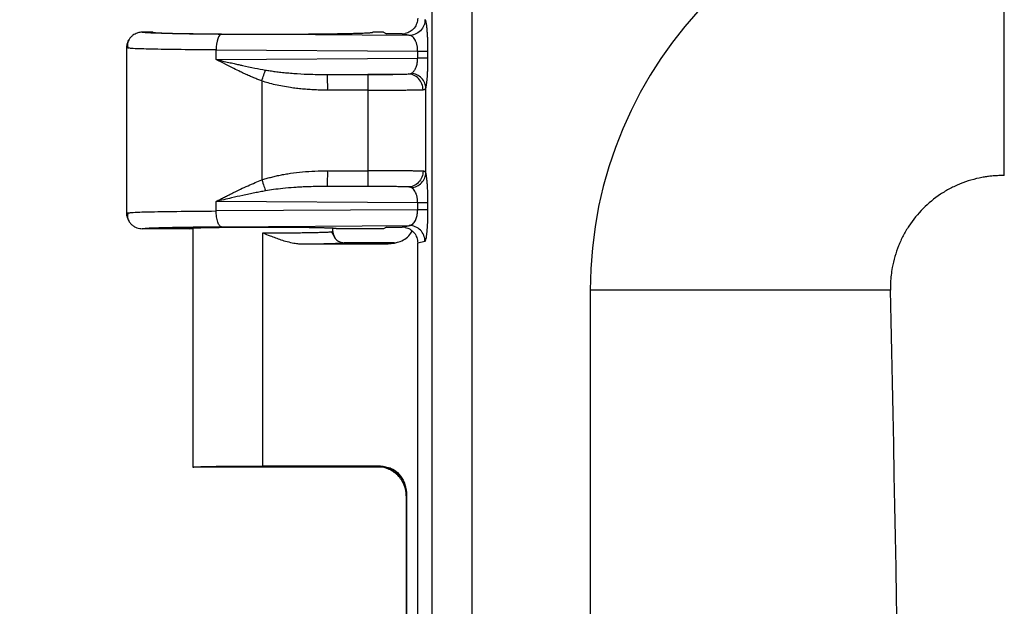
# Model space of a CAD drawing. Header units: inches. Extents: x 1 to 43, y 1 to 33.
# Tile 10 of 20: x 10 to 12.2, y 17 to 18.3. Entities that reach past the tile are written whole.
import ezdxf

# ---------------------------------------------------------------- set-up
doc = ezdxf.new("R2010")
doc.units = ezdxf.units.IN
doc.header["$LTSCALE"] = 4
doc.header["$MEASUREMENT"] = 0
doc.layers.add('DIMENSIONS', color=140, linetype='Continuous', lineweight=25)
doc.styles.add('SLDTEXTSTYLE0', font='TXT', dxfattribs={"width": 0.7})
doc.dimstyles.new('SLDDIMSTYLE0', dxfattribs={"dimtxt": 0.339844, "dimasz": 0.52, "dimexe": 0, "dimexo": 0.0625, "dimgap": 0.084961, "dimtad": 0, "dimtih": 1, "dimtoh": 1, "dimrnd": 1e-09, "dimzin": 12, "dimdsep": 46, "dimtxsty": 'SLDTEXTSTYLE0', "dimsah": 1, "dimcen": 0.09, "dimadec": 0, "dimazin": 3, "dimtfac": 1, "dimtofl": 0, "dimtmove": 0, "dimatfit": 3, "dimfxl": 0, "dimfrac": 2, "dimtolj": 1, "dimtzin": 12, "dimarcsym": 0})
doc.dimstyles.new('SLDDIMSTYLE2', dxfattribs={"dimtxt": 0.339844, "dimasz": 0.52, "dimexe": 0, "dimexo": 0.0625, "dimgap": 0.084961, "dimtad": 0, "dimtih": 1, "dimtoh": 1, "dimrnd": 1e-09, "dimzin": 4, "dimdsep": 46, "dimtxsty": 'SLDTEXTSTYLE0', "dimsah": 1, "dimcen": 0.09, "dimadec": 0, "dimazin": 1, "dimtfac": 1, "dimtofl": 0, "dimtmove": 0, "dimatfit": 3, "dimfxl": 0, "dimfrac": 2, "dimtolj": 1, "dimtzin": 12, "dimarcsym": 0})

# ---------------------------------------------------------------- blocks, each defined once
blk = doc.blocks.new('_D_3')
at = {"layer": 'DIMENSIONS'}
for p, q in [((10.2606, 18.4229), (10.2606, 24.3305)), ((20.9368, 13.4891), (20.9368, 24.3305)), ((10.2606, 23.8305), (14.5464, 23.8305)), ((15.0069, 23.8305), (14.8928, 23.8305)), ((14.8928, 23.8305), (14.8928, 23.2904)), ((16.2995, 23.8305), (16.4136, 23.8305)), ((16.4136, 23.8305), (16.4136, 23.2904)), ((20.9368, 23.8305), (16.76, 23.8305)), ((14.8928, 23.2904), (15.0069, 23.2904)), ((16.4136, 23.2904), (16.2995, 23.2904))]:
    blk.add_line(p, q, dxfattribs=at)
for points in [[(10.2606, 23.8305), (10.7806, 23.7505), (10.7806, 23.9105)], [(20.9368, 23.8305), (20.4168, 23.9105), (20.4168, 23.7505)]]:
    blk.add_solid(points, dxfattribs=at)
at = {"layer": 'DIMENSIONS', "char_height": 0.33333, "attachment_point": 1, "style": 'SLDTEXTSTYLE0'}
for s, insert in [('10.68', (15.0069, 24.3363)), ('271.2', (15.0069, 23.7201))]:
    blk.add_mtext(s, dxfattribs=dict(at, insert=insert))
blk = doc.blocks.new('_D_4')
at = {"layer": 'DIMENSIONS'}
for p, q in [((12.1059, 19.3016), (6.2955, 19.3016)), ((6.7955, 19.3016), (6.7955, 14.294)), ((6.1492, 13.6778), (6.0351, 13.6778)), ((6.0351, 13.6778), (6.0351, 13.1377)), ((7.4418, 13.6778), (7.5559, 13.6778)), ((7.5559, 13.6778), (7.5559, 13.1377)), ((6.0351, 13.1377), (6.1492, 13.1377)), ((7.5559, 13.1377), (7.4418, 13.1377)), ((6.7955, 7.2766), (6.7955, 13.0616)), ((12.1059, 7.2766), (6.2955, 7.2766))]:
    blk.add_line(p, q, dxfattribs=at)
for points in [[(6.7955, 19.3016), (6.7155, 18.7816), (6.8755, 18.7816)], [(6.7955, 7.2766), (6.8755, 7.7966), (6.7155, 7.7966)]]:
    blk.add_solid(points, dxfattribs=at)
at = {"layer": 'DIMENSIONS', "char_height": 0.33333, "attachment_point": 1, "style": 'SLDTEXTSTYLE0'}
for s, insert in [('12.03', (6.1492, 14.1836)), ('305.4', (6.1492, 13.5674))]:
    blk.add_mtext(s, dxfattribs=dict(at, insert=insert))
blk = doc.blocks.new('_D_6')
at = {"layer": 'DIMENSIONS'}
for p, q in [((10.9586, 18.9914), (8.1853, 18.9914)), ((8.6853, 18.9914), (8.6853, 14.294)), ((8.039, 13.6778), (7.9248, 13.6778)), ((7.9248, 13.6778), (7.9248, 13.1377)), ((9.3316, 13.6778), (9.4457, 13.6778)), ((9.4457, 13.6778), (9.4457, 13.1377)), ((7.9248, 13.1377), (8.039, 13.1377)), ((9.4457, 13.1377), (9.3316, 13.1377)), ((8.6853, 7.5869), (8.6853, 13.0616)), ((10.9586, 7.5869), (8.1853, 7.5869))]:
    blk.add_line(p, q, dxfattribs=at)
for points in [[(8.6853, 18.9914), (8.6053, 18.4714), (8.7653, 18.4714)], [(8.6853, 7.5869), (8.7653, 8.1069), (8.6053, 8.1069)]]:
    blk.add_solid(points, dxfattribs=at)
at = {"layer": 'DIMENSIONS', "char_height": 0.33333, "attachment_point": 1, "style": 'SLDTEXTSTYLE0'}
for s, insert in [('11.40', (8.039, 14.1836)), ('289.7', (8.039, 13.5674))]:
    blk.add_mtext(s, dxfattribs=dict(at, insert=insert))
blk = doc.blocks.new('_D_7')
at = {"layer": 'DIMENSIONS'}
for p, q in [((12.2718, 19.9141), (4.4057, 19.9141)), ((4.9057, 19.9141), (4.9057, 14.294)), ((4.2594, 13.6778), (4.1453, 13.6778)), ((4.1453, 13.6778), (4.1453, 13.1377)), ((5.552, 13.6778), (5.6661, 13.6778)), ((5.6661, 13.6778), (5.6661, 13.1377)), ((4.1453, 13.1377), (4.2594, 13.1377)), ((5.6661, 13.1377), (5.552, 13.1377)), ((4.9057, 6.6641), (4.9057, 13.0616)), ((12.2718, 6.6641), (4.4057, 6.6641))]:
    blk.add_line(p, q, dxfattribs=at)
for points in [[(4.9057, 19.9141), (4.8257, 19.3941), (4.9857, 19.3941)], [(4.9057, 6.6641), (4.9857, 7.1841), (4.8257, 7.1841)]]:
    blk.add_solid(points, dxfattribs=at)
at = {"layer": 'DIMENSIONS', "char_height": 0.33333, "attachment_point": 1, "style": 'SLDTEXTSTYLE0'}
for s, insert in [('13.25', (4.2594, 14.1836)), ('336.6', (4.2594, 13.5674))]:
    blk.add_mtext(s, dxfattribs=dict(at, insert=insert))

msp = doc.modelspace()

# ---------------------------------------------------------------- linework, layer by layer
for p, q in [((10.9409, 18.711), (10.9409, 7.8672)), ((11.0305, 18.711), (11.0305, 7.8672)), ((12.2173, 17.9386), (12.2173, 18.6066)), ((10.3193, 18.2579), (10.2956, 18.2579)), ((10.891, 18.2508), (10.4724, 18.2535)), ((10.8332, 18.2579), (10.8093, 18.2579)), ((10.8332, 18.2579), (10.84, 18.2545)), ((10.2606, 18.2232), (10.2606, 17.855)), ((10.2678, 18.2223), (10.2606, 18.2229)), ((10.4604, 18.2185), (10.9096, 18.2156)), ((10.4604, 18.1973), (10.4604, 18.2185)), ((10.4604, 18.1973), (10.9096, 18.2001)), ((10.9096, 18.2001), (10.9096, 18.2156)), ((10.9325, 18.2001), (10.9325, 18.2156)), ((10.7087, 18.1638), (10.8883, 18.1649)), ((10.7087, 18.1638), (10.7989, 18.1638)), ((10.5622, 18.1494), (10.5622, 17.9289)), ((10.9277, 17.9453), (10.9277, 18.133)), ((10.7992, 18.1288), (10.709, 18.1288)), ((10.7992, 17.9494), (10.7992, 18.1288)), ((10.709, 17.9495), (10.7992, 17.9494)), ((10.8883, 17.9133), (10.7087, 17.9145)), ((10.7989, 17.9144), (10.7087, 17.9145)), ((10.4604, 17.8598), (10.4604, 17.881)), ((10.9096, 17.8781), (10.4604, 17.881)), ((10.9096, 17.8626), (10.9096, 17.8781)), ((10.9325, 17.8626), (10.9325, 17.8781)), ((10.2606, 17.8554), (10.2678, 17.856)), ((10.9096, 17.8626), (10.4604, 17.8598)), ((10.4724, 17.8248), (10.891, 17.8275)), ((10.84, 17.8238), (10.8332, 17.8204)), ((10.4006, 17.8204), (10.2956, 17.8204)), ((10.4081, 17.8204), (10.4081, 17.2891)), ((10.5643, 17.2918), (10.5643, 17.811)), ((10.7256, 17.7991), (10.7176, 17.8138)), ((10.7206, 17.8141), (10.7206, 17.8204)), ((10.7265, 17.7979), (10.721, 17.8096)), ((10.8332, 17.8204), (10.7281, 17.8204)), ((10.6443, 17.7867), (10.6842, 17.7868)), ((10.6554, 17.7864), (10.6763, 17.7867)), ((10.6554, 17.7864), (10.844, 17.7864)), ((10.8576, 17.7891), (10.7456, 17.7891)), ((10.844, 17.7864), (10.8576, 17.7891)), ((10.9096, 17.7892), (10.9259, 17.7925)), ((10.9096, 16.7891), (10.9096, 17.7892)), ((11.2943, 17.6836), (11.2943, 8.8946)), ((11.9636, 17.6836), (11.2943, 17.6836)), ((10.8362, 17.2891), (10.4081, 17.2891)), ((10.8208, 17.2918), (10.5643, 17.2918)), ((10.8192, 17.2903), (10.8208, 17.2918)), ((10.8491, 17.2873), (10.8362, 17.2891)), ((10.8842, 17.2253), (10.8842, 16.7557)), ((10.8858, 16.7563), (10.8858, 17.2268))]:
    msp.add_line(p, q)
at = {"flags": 128}
msp.add_lwpolyline([(10.8858, 17.2268), (10.8849, 17.226), (10.8842, 17.2253)], dxfattribs=at)
for centre, radius, start, end in [((12.2173, 17.6836), 0.923, 90, 180), ((9.4181, 18.1372), 1.2909, 359.6278, 1.1811), ((9.4181, 17.9411), 1.2909, 358.8189, 0.3722), ((-192.8804, 13.2891), 204.8912, 358.771027, 1.228973)]:
    msp.add_arc(centre, radius, start, end)
for points, knots in [([(10.9096, 18.2891), (10.9096, 18.2854), (10.909, 18.2816), (10.9064, 18.274), (10.9044, 18.2704), (10.8993, 18.264), (10.8961, 18.2613), (10.8893, 18.2571), (10.8857, 18.2557), (10.8821, 18.2549)], [0, 0, 0, 0, 0.25, 0.25, 0.5, 0.5, 0.75, 0.75, 1, 1, 1, 1]), ([(10.9259, 18.2858), (10.9259, 18.2817), (10.9251, 18.2772), (10.9217, 18.2686), (10.9191, 18.2645), (10.9123, 18.2577), (10.9081, 18.255), (10.8996, 18.2516), (10.8951, 18.2508), (10.891, 18.2508)], [0, 0, 0, 0, 0.25, 0.25, 0.5, 0.5, 0.75, 0.75, 1, 1, 1, 1]), ([(10.9321, 18.2408), (10.932, 18.2423), (10.9319, 18.2454), (10.9317, 18.2499), (10.9314, 18.2544), (10.9311, 18.2589), (10.9305, 18.2656), (10.9297, 18.2735), (10.9285, 18.2801), (10.9275, 18.2838), (10.9267, 18.2854), (10.9261, 18.2857), (10.9259, 18.2858)], [0, 0, 0, 0, 0.055358, 0.113974, 0.175706, 0.240562, 0.308652, 0.485827, 0.670246, 0.799879, 0.909735, 1, 1, 1, 1]), ([(10.2956, 18.2579), (10.2944, 18.2578), (10.292, 18.2578), (10.2881, 18.2572), (10.2839, 18.256), (10.2793, 18.254), (10.2746, 18.2511), (10.2701, 18.2471), (10.2661, 18.2421), (10.263, 18.2362), (10.2609, 18.2297), (10.2607, 18.2251), (10.2606, 18.2229)], [0, 0, 0, 0, 0.061667, 0.132611, 0.213276, 0.303849, 0.404102, 0.51324, 0.629791, 0.751604, 0.875988, 1, 1, 1, 1]), ([(10.2671, 18.2432), (10.2652, 18.2397), (10.2614, 18.2327), (10.2631, 18.2254), (10.2639, 18.2218)], [0, 0, 0, 0, 0.501142, 1, 1, 1, 1]), ([(10.4724, 18.2535), (10.4466, 18.2536), (10.4223, 18.2539), (10.3788, 18.2544), (10.3597, 18.2548), (10.3283, 18.2556), (10.3161, 18.256), (10.2997, 18.2569), (10.2955, 18.2574), (10.2956, 18.2579)], [0, 0, 0, 0, 0.25, 0.25, 0.5, 0.5, 0.75, 0.75, 1, 1, 1, 1]), ([(10.3193, 18.2579), (10.3193, 18.2578), (10.3194, 18.2577), (10.3201, 18.2575), (10.3211, 18.2574), (10.3225, 18.2572), (10.3243, 18.257), (10.3265, 18.2568), (10.3291, 18.2567), (10.3319, 18.2565), (10.3352, 18.2564), (10.3387, 18.2562), (10.3425, 18.2561), (10.3467, 18.2559), (10.3511, 18.2558), (10.3558, 18.2556), (10.3607, 18.2555), (10.3658, 18.2554), (10.3712, 18.2552), (10.3767, 18.2551), (10.3825, 18.255), (10.3884, 18.2549), (10.3945, 18.2548), (10.4007, 18.2547), (10.4071, 18.2546), (10.4136, 18.2545), (10.4202, 18.2544), (10.4268, 18.2543), (10.4336, 18.2543), (10.4404, 18.2542), (10.4473, 18.2541), (10.4543, 18.2541), (10.4613, 18.254), (10.4683, 18.2539), (10.4753, 18.2539), (10.4823, 18.2538), (10.4894, 18.2538), (10.4964, 18.2538), (10.5034, 18.2537), (10.5104, 18.2537), (10.5173, 18.2537), (10.5242, 18.2537), (10.531, 18.2536), (10.5378, 18.2536), (10.5446, 18.2536), (10.5512, 18.2536), (10.5578, 18.2536), (10.5664, 18.2536), (10.577, 18.2536), (10.5898, 18.2536), (10.6029, 18.2536), (10.6161, 18.2537), (10.6295, 18.2538), (10.643, 18.2538), (10.6565, 18.2539), (10.6699, 18.254), (10.6832, 18.2541), (10.6964, 18.2543), (10.7092, 18.2544), (10.7218, 18.2546), (10.7338, 18.2548), (10.7454, 18.255), (10.7563, 18.2552), (10.7665, 18.2555), (10.7758, 18.2557), (10.7842, 18.256), (10.7916, 18.2563), (10.7979, 18.2566), (10.8029, 18.2569), (10.8065, 18.2572), (10.8089, 18.2575), (10.8092, 18.2578), (10.8093, 18.2579)], [0, 0, 0, 0, 0.0132975, 0.0264925, 0.0395817, 0.0525621, 0.0654316, 0.0781898, 0.0908378, 0.1033762, 0.1158057, 0.1281266, 0.1403394, 0.1524445, 0.1644426, 0.176334, 0.1881187, 0.1997964, 0.2113669, 0.2228298, 0.2341849, 0.2454321, 0.2565714, 0.267603, 0.2785271, 0.2893438, 0.300053, 0.3106547, 0.3211486, 0.3315348, 0.3418131, 0.3519837, 0.3620467, 0.3720023, 0.3818505, 0.3915914, 0.4012248, 0.4107506, 0.4201688, 0.4294792, 0.4386818, 0.4477767, 0.456764, 0.4656438, 0.4744161, 0.483081, 0.4916385, 0.5000885, 0.5163875, 0.53308, 0.5501658, 0.5676454, 0.5855195, 0.6037879, 0.6224498, 0.6415048, 0.6609533, 0.6807961, 0.7010335, 0.7216646, 0.742689, 0.7641074, 0.7859209, 0.8081281, 0.8307273, 0.853717, 0.8770997, 0.9008788, 0.9250575, 0.9496405, 0.9746272, 1, 1, 1, 1]), ([(10.4724, 18.2535), (10.4693, 18.2533), (10.4662, 18.2495), (10.4618, 18.2365), (10.4605, 18.2275), (10.4604, 18.2185)], [0, 0, 0, 0, 0.5, 0.5, 1, 1, 1, 1]), ([(10.8748, 18.2541), (10.8736, 18.2541), (10.871, 18.2541), (10.867, 18.2542), (10.863, 18.2542), (10.8588, 18.2542), (10.8547, 18.2543), (10.8506, 18.2543), (10.8458, 18.2544), (10.8422, 18.2544), (10.84, 18.2545)], [0, 0, 0, 0, 0.097608, 0.201112, 0.311161, 0.428293, 0.552955, 0.667179, 0.797937, 1, 1, 1, 1]), ([(10.8748, 18.2541), (10.8761, 18.2542), (10.8785, 18.2542), (10.8809, 18.2547), (10.8821, 18.2549)], [0, 0, 0, 0, 0.504377, 1, 1, 1, 1]), ([(10.891, 18.2508), (10.8899, 18.251), (10.8872, 18.2516), (10.8829, 18.2525), (10.8787, 18.2533), (10.876, 18.2539), (10.8748, 18.2541)], [0, 0, 0, 0, 0.208465, 0.499956, 0.790834, 1, 1, 1, 1]), ([(10.9096, 18.2156), (10.9096, 18.2167), (10.9096, 18.2188), (10.9093, 18.2219), (10.9089, 18.2251), (10.9083, 18.2282), (10.9076, 18.2312), (10.9067, 18.2341), (10.9057, 18.2369), (10.9041, 18.2404), (10.9017, 18.2443), (10.8987, 18.2476), (10.895, 18.2501), (10.8925, 18.2506), (10.891, 18.2508)], [0, 0, 0, 0, 0.048339, 0.097692, 0.148393, 0.200749, 0.255041, 0.31152, 0.370409, 0.431905, 0.557068, 0.701354, 0.823224, 1, 1, 1, 1]), ([(10.9325, 18.2156), (10.9325, 18.2173), (10.9325, 18.2206), (10.9325, 18.2257), (10.9324, 18.2308), (10.9323, 18.2359), (10.9321, 18.2392), (10.9321, 18.2408)], [0, 0, 0, 0, 0.19265, 0.3889797, 0.5888561, 0.7924806, 1, 1, 1, 1]), ([(10.4604, 18.2185), (10.4333, 18.2187), (10.3769, 18.2191), (10.3165, 18.2201), (10.276, 18.2212), (10.2704, 18.2219), (10.2678, 18.2223)], [0, 0, 0, 0, 0.27026, 0.562499, 0.798322, 1, 1, 1, 1]), ([(10.4604, 18.1973), (10.4653, 18.1961), (10.4746, 18.1939), (10.488, 18.1909), (10.4998, 18.1882), (10.5101, 18.1859), (10.5254, 18.1825), (10.5452, 18.1783), (10.5624, 18.1752), (10.5704, 18.1737)], [0, 0, 0, 0, 0.1376, 0.260771, 0.369514, 0.463828, 0.543714, 0.786319, 1, 1, 1, 1]), ([(10.5622, 18.1494), (10.5592, 18.1505), (10.5532, 18.1528), (10.544, 18.1566), (10.5344, 18.1608), (10.5245, 18.1652), (10.5129, 18.1706), (10.4987, 18.1776), (10.4806, 18.1867), (10.4676, 18.1935), (10.4604, 18.1973)], [0, 0, 0, 0, 0.082337, 0.16922, 0.26067, 0.356706, 0.457343, 0.597548, 0.778432, 1, 1, 1, 1]), ([(10.8961, 18.1665), (10.8968, 18.1669), (10.898, 18.1677), (10.8997, 18.1693), (10.9013, 18.1711), (10.9027, 18.1731), (10.904, 18.1753), (10.9051, 18.1775), (10.9064, 18.1805), (10.9076, 18.1844), (10.9088, 18.1895), (10.9095, 18.1948), (10.9096, 18.1984), (10.9096, 18.2001)], [0, 0, 0, 0, 0.096251, 0.187031, 0.272392, 0.352399, 0.427127, 0.496671, 0.561148, 0.679944, 0.79161, 0.897695, 1, 1, 1, 1]), ([(10.9096, 18.2156), (10.9152, 18.2156), (10.9208, 18.2156), (10.9293, 18.2156), (10.9319, 18.2156), (10.9325, 18.2156)], [0, 0, 0, 0, 0.5, 0.5, 1, 1, 1, 1]), ([(10.9325, 18.2001), (10.9319, 18.2001), (10.9293, 18.2001), (10.9209, 18.2001), (10.9152, 18.2001), (10.9096, 18.2001)], [0, 0, 0, 0, 0.5, 0.5, 1, 1, 1, 1]), ([(10.9298, 18.1442), (10.93, 18.1452), (10.9302, 18.147), (10.9305, 18.1501), (10.9308, 18.1532), (10.9311, 18.1564), (10.9314, 18.1616), (10.9319, 18.1691), (10.9323, 18.1793), (10.9325, 18.1897), (10.9325, 18.1967), (10.9325, 18.2001)], [0, 0, 0, 0, 0.0735925, 0.1447593, 0.2134216, 0.279558, 0.3431919, 0.5166761, 0.6843282, 0.8453202, 1, 1, 1, 1]), ([(10.5622, 18.1494), (10.5637, 18.1538), (10.5652, 18.1584), (10.5681, 18.1669), (10.5694, 18.1707), (10.5704, 18.1737)], [0, 0, 0, 0, 0.5, 0.5, 1, 1, 1, 1]), ([(10.5704, 18.1737), (10.5738, 18.1731), (10.5811, 18.1719), (10.5925, 18.1703), (10.6052, 18.1687), (10.619, 18.1674), (10.6389, 18.1658), (10.669, 18.1641), (10.694, 18.1639), (10.7087, 18.1638)], [0, 0, 0, 0, 0.075203, 0.15861, 0.250235, 0.350092, 0.458189, 0.683202, 1, 1, 1, 1]), ([(10.7989, 18.1638), (10.8039, 18.1638), (10.8088, 18.1638), (10.8185, 18.1638), (10.8231, 18.1639), (10.8326, 18.1639), (10.8372, 18.164), (10.8459, 18.164), (10.85, 18.1641), (10.862, 18.1642), (10.8689, 18.1644), (10.8806, 18.1646), (10.8851, 18.1648), (10.8883, 18.1649)], [0, 0, 0, 0, 0.125, 0.125, 0.25, 0.25, 0.375, 0.375, 0.5, 0.5, 0.75, 0.75, 1, 1, 1, 1]), ([(10.7992, 18.1288), (10.7991, 18.1379), (10.7991, 18.1469), (10.799, 18.1598), (10.799, 18.1637), (10.7989, 18.1638)], [0, 0, 0, 0, 0.5, 0.5, 1, 1, 1, 1]), ([(10.8883, 18.1649), (10.8899, 18.165), (10.8929, 18.1651), (10.8951, 18.1661), (10.8961, 18.1665)], [0, 0, 0, 0, 0.5264473, 1, 1, 1, 1]), ([(10.9215, 18.1299), (10.9214, 18.1341), (10.9207, 18.1385), (10.9174, 18.1471), (10.9149, 18.1512), (10.9084, 18.158), (10.9045, 18.1607), (10.8964, 18.1641), (10.8922, 18.1649), (10.8883, 18.1649)], [0, 0, 0, 0, 0.25, 0.25, 0.5, 0.5, 0.75, 0.75, 1, 1, 1, 1]), ([(10.9277, 18.133), (10.9276, 18.1368), (10.9269, 18.1409), (10.9237, 18.1487), (10.9212, 18.1524), (10.9152, 18.1588), (10.9115, 18.1614), (10.9039, 18.165), (10.8999, 18.1661), (10.8961, 18.1665)], [0, 0, 0, 0, 0.25, 0.25, 0.5, 0.5, 0.75, 0.75, 1, 1, 1, 1]), ([(10.709, 18.1288), (10.7042, 18.1288), (10.6947, 18.1289), (10.6806, 18.1294), (10.6667, 18.1302), (10.6529, 18.1313), (10.6394, 18.1328), (10.6246, 18.1347), (10.6088, 18.1373), (10.5923, 18.1408), (10.5768, 18.1446), (10.5669, 18.1478), (10.5622, 18.1494)], [0, 0, 0, 0, 0.0962466, 0.1911545, 0.2847753, 0.3771624, 0.4683717, 0.5584611, 0.6781674, 0.7915118, 0.898706, 1, 1, 1, 1]), ([(10.7992, 18.1288), (10.8016, 18.1288), (10.8065, 18.1288), (10.8138, 18.1288), (10.8213, 18.1288), (10.8288, 18.1289), (10.8363, 18.1289), (10.8439, 18.1289), (10.8513, 18.129), (10.8587, 18.129), (10.866, 18.1291), (10.8731, 18.1291), (10.88, 18.1292), (10.8866, 18.1293), (10.8929, 18.1293), (10.8989, 18.1294), (10.9044, 18.1295), (10.9095, 18.1296), (10.9141, 18.1297), (10.9182, 18.1298), (10.9204, 18.1299), (10.9215, 18.1299)], [0, 0, 0, 0, 0.045128, 0.091077, 0.137852, 0.185456, 0.233891, 0.283163, 0.333277, 0.384235, 0.436035, 0.488672, 0.542144, 0.596452, 0.6516, 0.707585, 0.764404, 0.82205, 0.880526, 0.93984, 1, 1, 1, 1]), ([(10.9215, 18.1299), (10.9221, 18.13), (10.9234, 18.1301), (10.925, 18.1305), (10.9262, 18.1311), (10.9272, 18.1319), (10.9275, 18.1326), (10.9277, 18.133)], [0, 0, 0, 0, 0.211874, 0.417991, 0.618314, 0.812396, 1, 1, 1, 1]), ([(10.9277, 18.133), (10.9279, 18.1335), (10.9282, 18.1346), (10.9287, 18.1366), (10.9291, 18.1389), (10.9295, 18.1414), (10.9297, 18.1433), (10.9298, 18.1442)], [0, 0, 0, 0, 0.212192, 0.4182187, 0.618097, 0.8119543, 1, 1, 1, 1]), ([(10.5622, 17.9289), (10.5653, 17.9299), (10.5717, 17.932), (10.5817, 17.9348), (10.5921, 17.9374), (10.603, 17.9397), (10.6144, 17.9419), (10.631, 17.9445), (10.6531, 17.9471), (10.6807, 17.9491), (10.6995, 17.9493), (10.709, 17.9495)], [0, 0, 0, 0, 0.0667526, 0.1361603, 0.2083035, 0.2832539, 0.3610755, 0.4418253, 0.6226401, 0.8085518, 1, 1, 1, 1]), ([(10.7989, 17.9144), (10.799, 17.9146), (10.799, 17.9184), (10.7991, 17.9314), (10.7991, 17.9404), (10.7992, 17.9494)], [0, 0, 0, 0, 0.5, 0.5, 1, 1, 1, 1]), ([(10.9215, 17.9483), (10.9207, 17.9483), (10.9191, 17.9484), (10.9163, 17.9485), (10.9132, 17.9486), (10.9098, 17.9486), (10.9062, 17.9487), (10.9023, 17.9488), (10.8981, 17.9489), (10.8938, 17.9489), (10.8893, 17.949), (10.8845, 17.949), (10.8797, 17.9491), (10.8746, 17.9491), (10.8695, 17.9492), (10.8643, 17.9492), (10.859, 17.9493), (10.8536, 17.9493), (10.8481, 17.9493), (10.8427, 17.9493), (10.8372, 17.9494), (10.8317, 17.9494), (10.8262, 17.9494), (10.8207, 17.9494), (10.8152, 17.9494), (10.8098, 17.9494), (10.8045, 17.9494), (10.8009, 17.9494), (10.7992, 17.9494)], [0, 0, 0, 0, 0.044048, 0.087643, 0.130787, 0.173485, 0.21574, 0.257553, 0.298923, 0.339848, 0.380325, 0.420354, 0.459935, 0.499069, 0.537758, 0.576, 0.613795, 0.65114, 0.688034, 0.724477, 0.760471, 0.796018, 0.83112, 0.865778, 0.899994, 0.933768, 0.967103, 1, 1, 1, 1]), ([(10.9215, 17.9483), (10.9214, 17.9442), (10.9207, 17.9398), (10.9174, 17.9312), (10.9149, 17.9271), (10.9084, 17.9202), (10.9045, 17.9176), (10.8964, 17.9141), (10.8922, 17.9133), (10.8883, 17.9133)], [0, 0, 0, 0, 0.25, 0.25, 0.5, 0.5, 0.75, 0.75, 1, 1, 1, 1]), ([(10.8961, 17.9118), (10.8999, 17.9122), (10.9039, 17.9133), (10.9115, 17.9169), (10.9152, 17.9195), (10.9212, 17.9258), (10.9237, 17.9296), (10.9269, 17.9374), (10.9276, 17.9414), (10.9277, 17.9453)], [0, 0, 0, 0, 0.25, 0.25, 0.5, 0.5, 0.75, 0.75, 1, 1, 1, 1]), ([(10.9277, 17.9453), (10.9275, 17.9456), (10.9272, 17.9464), (10.9262, 17.9472), (10.925, 17.9478), (10.9234, 17.9482), (10.9221, 17.9483), (10.9215, 17.9483)], [0, 0, 0, 0, 0.187806, 0.382007, 0.582268, 0.788268, 1, 1, 1, 1]), ([(10.9298, 17.934), (10.9297, 17.935), (10.9295, 17.9368), (10.9291, 17.9393), (10.9287, 17.9416), (10.9282, 17.9437), (10.9279, 17.9447), (10.9277, 17.9453)], [0, 0, 0, 0, 0.187915, 0.3817107, 0.5815934, 0.787686, 1, 1, 1, 1]), ([(10.9325, 17.8781), (10.9325, 17.8798), (10.9325, 17.8832), (10.9325, 17.8884), (10.9324, 17.8936), (10.9322, 17.8988), (10.9321, 17.9039), (10.9318, 17.909), (10.9316, 17.9139), (10.9313, 17.9189), (10.9309, 17.9241), (10.9304, 17.9294), (10.93, 17.9325), (10.9298, 17.934)], [0, 0, 0, 0, 0.076595, 0.1547883, 0.2345306, 0.3159106, 0.3989836, 0.4836919, 0.569863, 0.6573177, 0.76451, 0.8787741, 1, 1, 1, 1]), ([(12.2173, 17.9386), (12.214, 17.9386), (12.2073, 17.9387), (12.1973, 17.9382), (12.1873, 17.9374), (12.1773, 17.9361), (12.1624, 17.9337), (12.1428, 17.929), (12.1191, 17.9207), (12.0963, 17.9101), (12.0676, 17.893), (12.035, 17.8663), (12.0085, 17.8337), (11.9915, 17.8048), (11.9811, 17.7821), (11.9729, 17.7583), (11.9678, 17.7365), (11.9649, 17.7171), (11.9635, 17.7004), (11.9636, 17.6892), (11.9636, 17.6836)], [0, 0, 0, 0, 0.02498, 0.049941, 0.074921, 0.09996, 0.125099, 0.187575, 0.250425, 0.312557, 0.375034, 0.499979, 0.624863, 0.687029, 0.749521, 0.812022, 0.874848, 0.916527, 0.958185, 1, 1, 1, 1]), ([(10.4604, 17.881), (10.4636, 17.8827), (10.4699, 17.886), (10.479, 17.8907), (10.4874, 17.895), (10.4952, 17.8989), (10.5023, 17.9025), (10.5086, 17.9056), (10.5182, 17.9102), (10.531, 17.916), (10.5469, 17.9229), (10.5572, 17.9269), (10.5622, 17.9289)], [0, 0, 0, 0, 0.100394, 0.193278, 0.278654, 0.35652, 0.42688, 0.489732, 0.545081, 0.709272, 0.860884, 1, 1, 1, 1]), ([(10.5622, 17.9289), (10.5638, 17.9241), (10.5654, 17.9193), (10.5683, 17.911), (10.5695, 17.9074), (10.5704, 17.9046)], [0, 0, 0, 0, 0.5, 0.5, 1, 1, 1, 1]), ([(10.7087, 17.9145), (10.7023, 17.9144), (10.6903, 17.9144), (10.6732, 17.914), (10.6582, 17.9135), (10.6452, 17.9128), (10.6291, 17.9118), (10.6103, 17.9101), (10.5892, 17.9077), (10.5763, 17.9056), (10.5704, 17.9046)], [0, 0, 0, 0, 0.137713, 0.260752, 0.369118, 0.462812, 0.541834, 0.717389, 0.870092, 1, 1, 1, 1]), ([(10.8883, 17.9133), (10.8867, 17.9134), (10.8838, 17.9135), (10.8802, 17.9136), (10.8776, 17.9137), (10.8763, 17.9137), (10.8718, 17.9138), (10.8686, 17.9139), (10.8616, 17.914), (10.858, 17.9141), (10.846, 17.9142), (10.8372, 17.9143), (10.8185, 17.9144), (10.8088, 17.9144), (10.7989, 17.9144)], [0, 0, 0, 0, 0.125, 0.1875, 0.1875, 0.25, 0.25, 0.375, 0.375, 0.5, 0.5, 0.75, 0.75, 1, 1, 1, 1]), ([(10.8961, 17.9118), (10.8957, 17.912), (10.8947, 17.9125), (10.8929, 17.9129), (10.8907, 17.9132), (10.8891, 17.9133), (10.8883, 17.9133)], [0, 0, 0, 0, 0.2310738, 0.4739207, 0.7298549, 1, 1, 1, 1]), ([(10.9096, 17.8781), (10.9096, 17.8791), (10.9096, 17.8811), (10.9093, 17.8841), (10.909, 17.8871), (10.9085, 17.8901), (10.9078, 17.893), (10.907, 17.8958), (10.9057, 17.8996), (10.9035, 17.9041), (10.9002, 17.9089), (10.8975, 17.9108), (10.8961, 17.9118)], [0, 0, 0, 0, 0.0581533, 0.117281, 0.1777463, 0.2398888, 0.3040214, 0.370429, 0.4393682, 0.5974624, 0.7840107, 1, 1, 1, 1]), ([(10.5704, 17.9046), (10.5665, 17.9039), (10.5585, 17.9024), (10.5462, 17.9), (10.5332, 17.8974), (10.5159, 17.8937), (10.4914, 17.8882), (10.4718, 17.8836), (10.4604, 17.881)], [0, 0, 0, 0, 0.102725, 0.212623, 0.329696, 0.453946, 0.681986, 1, 1, 1, 1]), ([(10.9325, 17.8781), (10.9319, 17.8781), (10.9295, 17.8781), (10.9214, 17.8781), (10.9158, 17.8781), (10.9096, 17.8781)], [0, 0, 0, 0, 0.5, 0.5, 1, 1, 1, 1]), ([(10.2606, 17.8554), (10.2606, 17.8545), (10.2606, 17.8521), (10.2613, 17.8476), (10.2631, 17.8418), (10.2663, 17.8358), (10.2709, 17.8302), (10.2767, 17.8256), (10.2833, 17.8224), (10.2896, 17.8207), (10.2937, 17.8205), (10.2956, 17.8204)], [0, 0, 0, 0, 0.0482915, 0.130533, 0.2501866, 0.3743886, 0.5000973, 0.6451143, 0.7776934, 0.8961066, 1, 1, 1, 1]), ([(10.2639, 17.8565), (10.2631, 17.8528), (10.2614, 17.8456), (10.2652, 17.8386), (10.2671, 17.835)], [0, 0, 0, 0, 0.498858, 1, 1, 1, 1]), ([(10.2678, 17.856), (10.2704, 17.8563), (10.276, 17.8571), (10.3165, 17.8582), (10.3769, 17.8592), (10.4333, 17.8596), (10.4604, 17.8598)], [0, 0, 0, 0, 0.201609, 0.437424, 0.729691, 1, 1, 1, 1]), ([(10.4724, 17.8248), (10.471, 17.8249), (10.4695, 17.8257), (10.4666, 17.8291), (10.4652, 17.8318), (10.4628, 17.8386), (10.4619, 17.8427), (10.4607, 17.8513), (10.4604, 17.8557), (10.4604, 17.8598)], [0, 0, 0, 0, 0.25, 0.25, 0.5, 0.5, 0.75, 0.75, 1, 1, 1, 1]), ([(10.891, 17.8275), (10.8917, 17.8275), (10.8929, 17.8276), (10.8946, 17.8282), (10.8961, 17.829), (10.8974, 17.8298), (10.8993, 17.8313), (10.9017, 17.834), (10.9044, 17.8383), (10.9063, 17.8429), (10.9078, 17.8475), (10.9088, 17.8525), (10.9095, 17.8575), (10.9096, 17.861), (10.9096, 17.8626)], [0, 0, 0, 0, 0.077256, 0.145774, 0.205556, 0.256603, 0.298921, 0.443048, 0.568374, 0.665424, 0.756114, 0.841349, 0.92222, 1, 1, 1, 1]), ([(10.9325, 17.8626), (10.9319, 17.8626), (10.9293, 17.8626), (10.9208, 17.8626), (10.9152, 17.8626), (10.9096, 17.8626)], [0, 0, 0, 0, 0.5, 0.5, 1, 1, 1, 1]), ([(10.9321, 17.8374), (10.9321, 17.8389), (10.9322, 17.8417), (10.9323, 17.846), (10.9324, 17.8507), (10.9325, 17.8562), (10.9325, 17.8605), (10.9325, 17.8626)], [0, 0, 0, 0, 0.182353, 0.352887, 0.511647, 0.746927, 1, 1, 1, 1]), ([(10.2956, 17.8204), (10.2955, 17.8209), (10.2997, 17.8213), (10.3161, 17.8223), (10.3283, 17.8227), (10.3597, 17.8235), (10.3788, 17.8238), (10.4223, 17.8244), (10.4466, 17.8246), (10.4724, 17.8248)], [0, 0, 0, 0, 0.25, 0.25, 0.5, 0.5, 0.75, 0.75, 1, 1, 1, 1]), ([(10.7281, 17.8204), (10.728, 17.8204), (10.7279, 17.8205), (10.7273, 17.8207), (10.7263, 17.8208), (10.725, 17.8209), (10.7233, 17.8211), (10.7214, 17.8212), (10.7192, 17.8213), (10.7168, 17.8214), (10.7142, 17.8215), (10.7114, 17.8216), (10.7085, 17.8217), (10.7055, 17.8218), (10.7024, 17.8219), (10.6993, 17.822), (10.6961, 17.8221), (10.6929, 17.8221), (10.6897, 17.8222), (10.6865, 17.8223), (10.6833, 17.8223), (10.6709, 17.8226), (10.6462, 17.8229), (10.6061, 17.8232), (10.5573, 17.8233), (10.5006, 17.8231), (10.4614, 17.8226), (10.442, 17.8223), (10.4355, 17.8221), (10.4291, 17.822), (10.4229, 17.8218), (10.417, 17.8216), (10.4116, 17.8214), (10.407, 17.8212), (10.4035, 17.8209), (10.401, 17.8207), (10.4007, 17.8205), (10.4006, 17.8204)], [0, 0, 0, 0, 0.016331, 0.032262, 0.047793, 0.062924, 0.077655, 0.091986, 0.105916, 0.119447, 0.132577, 0.145307, 0.157637, 0.169566, 0.181096, 0.192226, 0.202955, 0.213284, 0.223213, 0.232742, 0.24187, 0.250599, 0.33692, 0.420212, 0.500474, 0.621597, 0.749455, 0.767311, 0.786767, 0.807823, 0.830479, 0.854734, 0.880589, 0.908043, 0.937097, 0.967749, 1, 1, 1, 1]), ([(10.84, 17.8238), (10.843, 17.8238), (10.8479, 17.8239), (10.8552, 17.824), (10.8617, 17.8241), (10.8683, 17.8241), (10.8727, 17.8241), (10.8748, 17.8241)], [0, 0, 0, 0, 0.273598, 0.460988, 0.658397, 0.837278, 1, 1, 1, 1]), ([(10.8748, 17.8241), (10.876, 17.8244), (10.8787, 17.8249), (10.883, 17.8258), (10.8872, 17.8267), (10.8899, 17.8272), (10.891, 17.8275)], [0, 0, 0, 0, 0.2129431, 0.5000451, 0.7915376, 1, 1, 1, 1]), ([(10.8821, 17.8233), (10.8813, 17.8235), (10.8797, 17.8238), (10.8773, 17.8241), (10.8757, 17.8241), (10.8748, 17.8241)], [0, 0, 0, 0, 0.329943, 0.663641, 1, 1, 1, 1]), ([(10.8821, 17.8233), (10.8857, 17.8225), (10.8893, 17.8211), (10.8961, 17.817), (10.8993, 17.8143), (10.9044, 17.8079), (10.9064, 17.8042), (10.909, 17.7967), (10.9096, 17.7929), (10.9096, 17.7892)], [0, 0, 0, 0, 0.25, 0.25, 0.5, 0.5, 0.75, 0.75, 1, 1, 1, 1]), ([(10.9259, 17.7925), (10.9259, 17.8016), (10.9221, 17.8107), (10.9092, 17.8237), (10.9002, 17.8274), (10.891, 17.8275)], [0, 0, 0, 0, 0.5, 0.5, 1, 1, 1, 1]), ([(10.9259, 17.7925), (10.926, 17.7925), (10.9261, 17.7925), (10.9266, 17.7928), (10.9273, 17.7939), (10.9281, 17.7966), (10.929, 17.8008), (10.9299, 17.8068), (10.9307, 17.8142), (10.9313, 17.8221), (10.9318, 17.8297), (10.932, 17.8349), (10.9321, 17.8374)], [0, 0, 0, 0, 0.021103, 0.05789, 0.1781, 0.294365, 0.407421, 0.549989, 0.691542, 0.803165, 0.905989, 1, 1, 1, 1]), ([(10.4006, 17.8204), (10.4009, 17.8206), (10.4014, 17.8209), (10.4071, 17.8211), (10.4081, 17.8212)], [0, 0, 0, 0, 0.835776, 1, 1, 1, 1]), ([(10.5643, 17.811), (10.5669, 17.811), (10.5721, 17.811), (10.5799, 17.811), (10.5877, 17.811), (10.5955, 17.8111), (10.6033, 17.8111), (10.611, 17.8111), (10.6187, 17.8112), (10.6263, 17.8113), (10.6338, 17.8113), (10.6411, 17.8114), (10.6483, 17.8115), (10.6553, 17.8116), (10.6621, 17.8117), (10.6686, 17.8118), (10.675, 17.8119), (10.6814, 17.8121), (10.6878, 17.8122), (10.6941, 17.8124), (10.7001, 17.8126), (10.7056, 17.8128), (10.7106, 17.813), (10.7148, 17.8133), (10.718, 17.8135), (10.7201, 17.8138), (10.7204, 17.814), (10.7206, 17.8141)], [0, 0, 0, 0, 0.0315663, 0.0633851, 0.0954564, 0.1277802, 0.1603567, 0.1931857, 0.2262675, 0.2596019, 0.293189, 0.3270288, 0.3611214, 0.3954668, 0.430065, 0.4649161, 0.50002, 0.5382052, 0.579016, 0.6224521, 0.6685134, 0.7171998, 0.768511, 0.8224469, 0.8790071, 0.9381916, 1, 1, 1, 1]), ([(10.5643, 17.811), (10.5697, 17.8088), (10.5791, 17.805), (10.5925, 17.8001), (10.6052, 17.7955), (10.6188, 17.7916), (10.6327, 17.7884), (10.6449, 17.7867), (10.6523, 17.7865), (10.6554, 17.7864)], [0, 0, 0, 0, 0.184603, 0.319956, 0.452104, 0.609009, 0.768879, 0.900271, 1, 1, 1, 1]), ([(10.7206, 17.8141), (10.7206, 17.8133), (10.7206, 17.8113), (10.7212, 17.8081), (10.7224, 17.8044), (10.7245, 17.8003), (10.7276, 17.7965), (10.7309, 17.7938), (10.7337, 17.7921), (10.7367, 17.7907), (10.7406, 17.7894), (10.7439, 17.7892), (10.7456, 17.7891)], [0, 0, 0, 0, 0.064492, 0.14839, 0.25028, 0.364984, 0.500091, 0.621087, 0.684862, 0.75035, 0.873993, 1, 1, 1, 1]), ([(10.844, 17.7864), (10.8531, 17.7876), (10.872, 17.7902), (10.8909, 17.803), (10.8963, 17.8135), (10.8972, 17.8151)], [0, 0, 0, 0, 0.438812, 0.912902, 1, 1, 1, 1]), ([(10.6763, 17.7867), (10.6818, 17.7868), (10.7001, 17.787), (10.7224, 17.7876), (10.7416, 17.7883), (10.7442, 17.7889), (10.7456, 17.7891)], [0, 0, 0, 0, 0.127045, 0.418023, 0.708977, 1, 1, 1, 1]), ([(10.4081, 17.2891), (10.4082, 17.2895), (10.4117, 17.2898), (10.4271, 17.2905), (10.439, 17.2908), (10.4695, 17.2913), (10.4879, 17.2915), (10.5262, 17.2918), (10.546, 17.2918), (10.5643, 17.2918)], [0, 0, 0, 0, 0.25, 0.25, 0.5, 0.5, 0.75, 0.75, 1, 1, 1, 1]), ([(10.8842, 17.2253), (10.8842, 17.2329), (10.8828, 17.2412), (10.8765, 17.2572), (10.8715, 17.2648), (10.8588, 17.2775), (10.8512, 17.2825), (10.8352, 17.2889), (10.8269, 17.2903), (10.8192, 17.2903)], [0, 0, 0, 0, 0.25, 0.25, 0.5, 0.5, 0.75, 0.75, 1, 1, 1, 1]), ([(10.8858, 17.2268), (10.8858, 17.2345), (10.8844, 17.2428), (10.878, 17.2588), (10.8731, 17.2665), (10.8604, 17.2791), (10.8527, 17.2841), (10.8367, 17.2904), (10.8284, 17.2918), (10.8208, 17.2918)], [0, 0, 0, 0, 0.25, 0.25, 0.5, 0.5, 0.75, 0.75, 1, 1, 1, 1]), ([(10.8474, 17.288), (10.852, 17.2859), (10.8612, 17.2818), (10.8748, 17.2661), (10.8839, 17.2461), (10.8844, 17.2314), (10.8847, 17.2244)], [0, 0, 0, 0, 0.258261, 0.518361, 0.769071, 1, 1, 1, 1])]:
    msp.add_open_spline(points, degree=3, knots=knots)

# ---------------------------------------------------------------- dimensions: what is measured, and where the dimension line sits
at = {"layer": 'DIMENSIONS'}
dim = msp.add_linear_dim(base=(10.2606, 23.8305), p1=(20.9368, 13.2891), p2=(10.2606, 18.2229), dimstyle='SLDDIMSTYLE0', dxfattribs=at)
dim.commit()
dim.dimension.update_dxf_attribs({"geometry": '_D_3', "text_midpoint": (15.6532, 23.8305), "dimtype": 160})
for base, p1, p2, dimstyle, picture, middle in [((4.9057, 6.6641), (12.4718, 19.9141), (12.4718, 6.6641), 'SLDDIMSTYLE0', '_D_7', (4.9057, 13.6778)), ((6.7954932, 7.2766312), (12.3058514, 19.3016313), (12.3058514, 7.2766312), 'SLDDIMSTYLE0', '_D_4', (6.7954932, 13.6778023)), ((8.6853, 7.5869), (11.1586, 18.9914), (11.1586, 7.5869), 'SLDDIMSTYLE2', '_D_6', (8.6853, 13.6778))]:
    dim = msp.add_linear_dim(base=base, p1=p1, p2=p2, angle=90, dimstyle=dimstyle, dxfattribs=at)
    dim.commit()
    dim.dimension.update_dxf_attribs({"geometry": picture, "text_midpoint": middle, "dimtype": 160})

doc.saveas('drawing.dxf')
